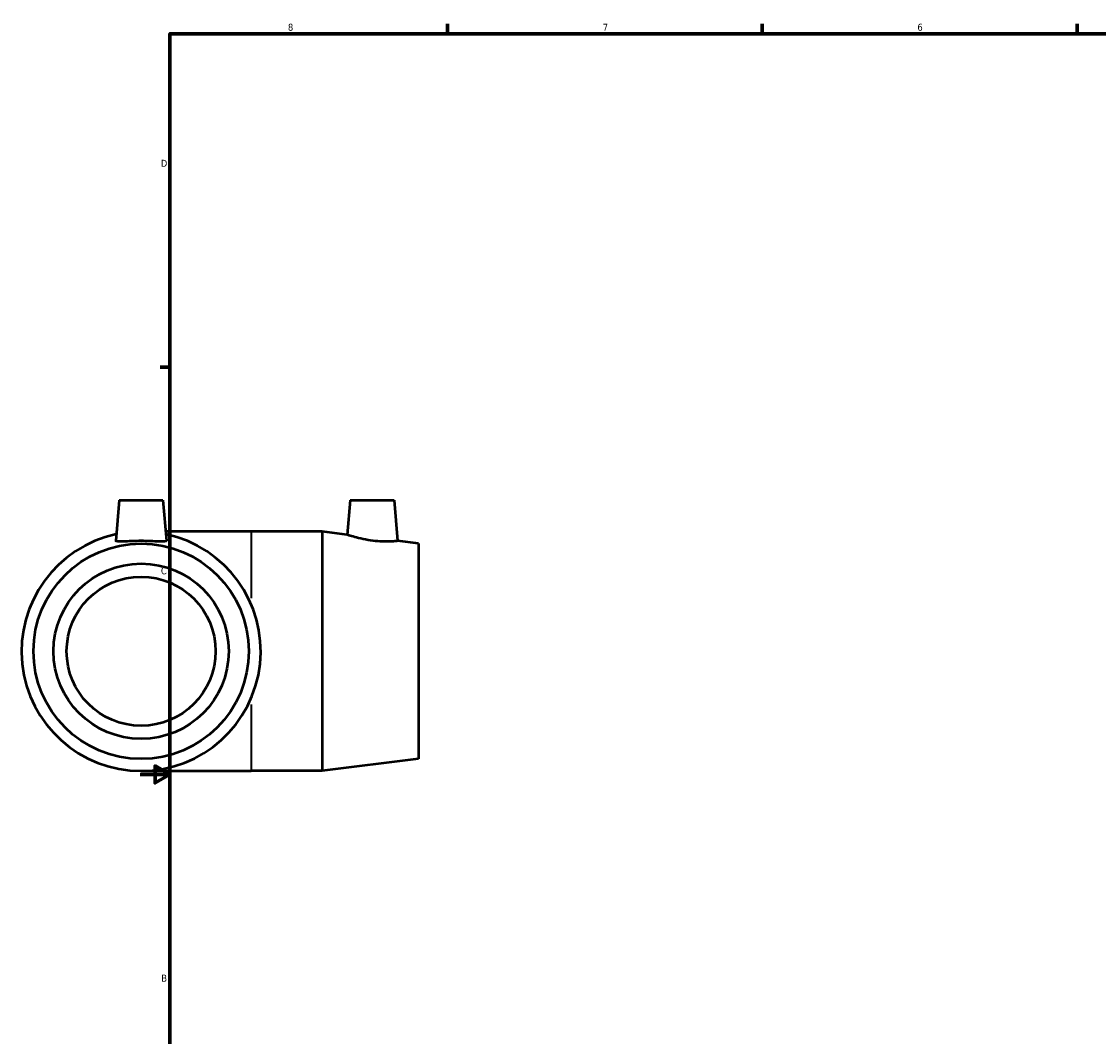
# Model space of a CAD drawing. Header units: inches. Extents: x -1.5 to 43.8, y -18.3 to 33.2.
# Tile 4 of 6: x -1.5 to 13, y 7.5 to 21.2. Entities that reach past the tile are written whole.
import ezdxf

# ---------------------------------------------------------------- set-up
doc = ezdxf.new("R2010")
doc.units = ezdxf.units.IN
doc.header["$MEASUREMENT"] = 0
for name, color, linetype, lineweight in [('Border (ANSI)', 7, 'Continuous', 70), ('Visible (ANSI)', 7, 'Continuous', 50), ('Visible Narrow (ANSI)', 7, 'Continuous', 35)]:
    doc.layers.add(name, color=color, linetype=linetype, lineweight=lineweight)
doc.styles.add('Note Text (ANSI)', font='tahoma.ttf')

# ---------------------------------------------------------------- blocks, each defined once
blk = doc.blocks.new('Borders Default Border')
at = {"layer": 'Border (ANSI)'}
for p, q in [((4.25, 21), (4.25, 21.134)), ((8.5, 21), (8.5, 21.134)), ((12.75, 21), (12.75, 21.134)), ((0.5, 16.5), (0.366, 16.5))]:
    blk.add_line(p, q, dxfattribs=at)
at = {"layer": 'Border (ANSI)', "flags": 128}
for points in [[(0.5, 1), (0.5, 21), (33.5, 21), (33.5, 1), (0.5, 1)], [(0.1, 11), (0.5, 11), (0.3, 11.115), (0.3, 10.885), (0.5, 11)]]:
    blk.add_lwpolyline(points, dxfattribs=at)
at = {"layer": 'Border (ANSI)', "color": 5, "true_color": 0x0000ff, "char_height": 0.0945, "attachment_point": 7, "style": 'Note Text (ANSI)'}
for s, insert in [('8', (2.094, 21.038)), ('7', (6.346, 21.04)), ('6', (10.595, 21.038)), ('D', (0.378, 19.203)), ('C', (0.378, 13.701)), ('B', (0.384, 8.203))]:
    blk.add_mtext(s, dxfattribs=dict(at, insert=insert))

msp = doc.modelspace()

# ---------------------------------------------------------------- linework, layer by layer
at = {"layer": 'Visible (ANSI)'}
for p, q in [((-0.184, 14.703), (-0.232, 14.156)), ((-0.184, 14.703), (0.406, 14.703)), ((0.406, 14.703), (0.454, 14.156)), ((2.936, 14.703), (2.895, 14.237)), ((2.936, 14.703), (3.526, 14.703)), ((3.526, 14.703), (3.574, 14.152)), ((1.597, 14.278), (0.443, 14.278)), ((2.557, 14.278), (1.597, 14.278)), ((2.557, 14.278), (2.557, 11.048)), ((2.895, 14.237), (2.557, 14.278)), ((3.857, 14.117), (3.574, 14.152)), ((3.857, 14.117), (3.857, 11.21)), ((3.857, 11.21), (2.557, 11.048)), ((0.111, 11.048), (1.597, 11.048)), ((2.557, 11.048), (1.597, 11.048))]:
    msp.add_line(p, q, dxfattribs=at)
for radius in [1.454, 1.183, 1.006]:
    msp.add_circle((0.111, 12.663), radius, dxfattribs=at)
msp.add_arc((0.111, 12.663), 1.615, 101.9914, 78.0086, dxfattribs=at)
for points, knots in [([(0.454, 14.154), (0.453, 14.149), (0.443, 14.146), (0.407, 14.143), (0.381, 14.144), (0.32, 14.146), (0.282, 14.148), (0.198, 14.151), (0.153, 14.152), (0.069, 14.152), (0.023, 14.151), (-0.06, 14.148), (-0.098, 14.146), (-0.159, 14.144), (-0.185, 14.143), (-0.222, 14.146), (-0.231, 14.149), (-0.232, 14.155), (-0.232, 14.155), (-0.232, 14.156)], [0, 0, 0, 0, 0.320316, 0.320316, 0.640632, 0.640632, 0.962711, 0.962711, 1.284791, 1.284791, 1.60687, 1.60687, 1.928949, 1.928949, 2.249265, 2.249265, 2.569581, 2.569581, 2.603168, 2.603168, 2.603168, 2.603168]), ([(3.574, 14.152), (3.574, 14.152), (3.566, 14.151), (3.533, 14.148), (3.507, 14.146), (3.449, 14.144), (3.412, 14.143), (3.33, 14.146), (3.286, 14.149), (3.2, 14.16), (3.153, 14.167), (3.066, 14.186), (3.027, 14.196), (2.965, 14.213), (2.939, 14.222), (2.904, 14.233), (2.895, 14.237), (2.895, 14.237)], [1.284791, 1.284791, 1.284791, 1.284791, 1.60687, 1.60687, 1.928949, 1.928949, 2.249265, 2.249265, 2.569581, 2.569581, 2.910359, 2.910359, 3.251136, 3.251136, 3.584872, 3.584872, 3.918609, 3.918609, 3.918609, 3.918609])]:
    msp.add_open_spline(points, degree=3, knots=knots, dxfattribs=at)
msp.add_open_spline([(0.454, 14.156), (0.454, 14.155), (0.454, 14.155), (0.454, 14.154)], degree=3, dxfattribs=at)
at = {"layer": 'Visible Narrow (ANSI)'}
for p, q in [((1.597, 14.276), (1.597, 13.381)), ((1.597, 11.946), (1.597, 11.051))]:
    msp.add_line(p, q, dxfattribs=at)

# ---------------------------------------------------------------- block references
msp.add_blockref('Borders Default Border', (0, 0))

doc.saveas('drawing.dxf')
